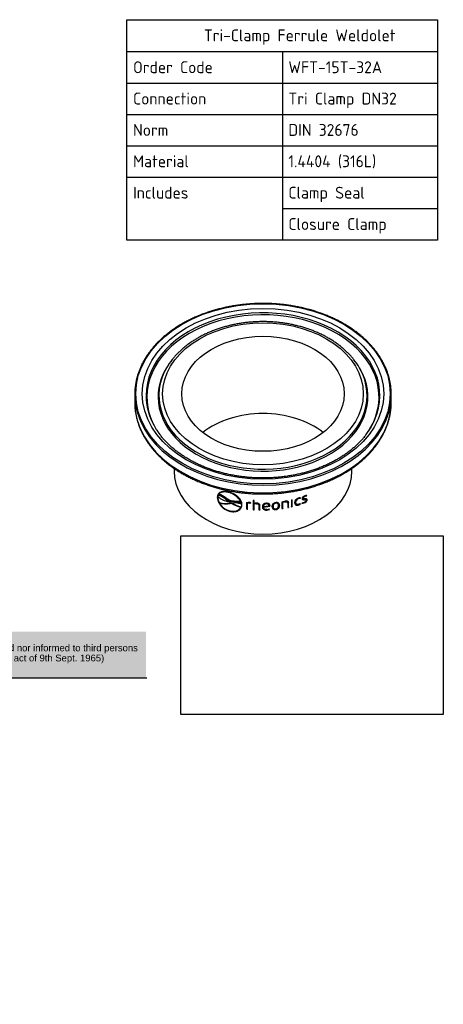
# Paper-space layout 'Invenitec-A4' of a CAD drawing. Header units: millimetres. Extents: x -29 to 266, y -53 to 238.
# Tile 2 of 2: x 141 to 266, y -53 to 238. Entities that reach past the tile are written whole.
import ezdxf
from ezdxf.entities.mleader import LeaderData, LeaderLine
from ezdxf.enums import TextEntityAlignment as Align
from ezdxf.math import Vec2, Vec3

# ---------------------------------------------------------------- set-up
doc = ezdxf.new("R2010")
doc.units = ezdxf.units.MM
doc.layers.add('Default', color=7, linetype='Continuous')
doc.layers.add('WFT-15T-32A-LASE', color=7, linetype='Continuous')
doc.styles.add('SEACAD_Solid_Edge_ISO', font='seiso.ttf')
picture_1 = doc.add_image_def('image1.jpg', size_in_pixel=(1363, 928))

# ---------------------------------------------------------------- blocks, each defined once
blk = doc.blocks.new('SE1')
at = {"layer": 'WFT-15T-32A-LASE', "color": 7, "linetype": 'Continuous'}
for p, q in [((214.63, 104.96), (214.41, 104.63)), ((270.49, 104.63), (270.27, 104.96)), ((204.58, 96.05), (204.58, 93.83)), ((280.33, 93.83), (280.33, 96.05)), ((216.2, 74.26), (216.2, 73.45)), ((268.7, 73.45), (268.7, 74.25)), ((232.55, 67.19), (232.49, 67.09)), ((229.04, 65.77), (228.96, 65.68)), ((229.27, 66.38), (229.13, 65.94)), ((229.34, 66.5), (229.27, 66.38)), ((229.5, 66.71), (229.42, 66.62)), ((229.64, 64.16), (229.56, 64.07)), ((231.97, 64.9), (231.89, 64.78)), ((232.3, 64.47), (231.89, 64.78)), ((231.97, 64.9), (232.37, 64.59)), ((232.37, 64.59), (232.3, 64.47)), ((232.33, 64.44), (233.05, 63.97)), ((232.46, 64.56), (232.39, 64.44)), ((233.14, 64.42), (232.39, 64.44)), ((232.46, 64.56), (233.22, 64.54)), ((232.78, 64), (232.72, 63.9)), ((232.95, 64.03), (232.78, 64)), ((233.08, 63.95), (233.03, 63.96)), ((233.22, 64.54), (233.14, 64.42)), ((235.83, 64.76), (235.79, 64.66)), ((236.1, 64.1), (236.03, 63.98)), ((236.06, 63.67), (236.03, 63.98)), ((236.1, 64.1), (236.14, 63.8)), ((237.61, 64.14), (237.61, 62.28)), ((237.63, 64.15), (237.63, 62.38)), ((237.93, 64.09), (237.91, 63.98)), ((237.91, 62.24), (237.91, 63.98)), ((238.54, 64.09), (238.52, 63.99)), ((238.52, 63.99), (238.72, 63.95)), ((238.54, 64.09), (238.74, 64.06)), ((238.72, 63.95), (238.78, 64.13)), ((238.74, 64.06), (238.72, 63.95)), ((238.74, 64.06), (238.77, 64.14)), ((239.53, 64.77), (239.53, 62.08)), ((239.55, 64.77), (239.55, 62.18)), ((239.83, 63.92), (239.83, 64.75)), ((240.5, 63.93), (240.49, 63.83)), ((246.22, 64.08), (246.24, 63.97)), ((248.06, 64.25), (248.06, 62.39)), ((248.32, 62.54), (248.32, 64.28)), ((248.32, 64.28), (248.35, 64.18)), ((248.35, 62.44), (248.35, 64.18)), ((248.97, 64.47), (249.01, 64.37)), ((249.7, 64.19), (249.66, 64.3)), ((249.74, 64.03), (249.74, 62.69)), ((249.98, 62.85), (249.98, 64.2)), ((249.98, 64.2), (250.03, 64.1)), ((250.03, 62.75), (250.03, 64.1)), ((250.83, 64.89), (250.83, 62.93)), ((251.06, 63.1), (251.06, 64.95)), ((251.11, 63), (251.11, 64.96)), ((252.03, 64.34), (252.09, 64.24)), ((252.11, 63.96), (252.17, 63.86)), ((252.84, 65.41), (252.9, 65.31)), ((253.32, 65.45), (253.37, 65.55)), ((253.32, 65.45), (253.39, 65.35)), ((253.39, 65.35), (253.48, 65.54)), ((253.48, 63.78), (253.39, 63.91)), ((254.03, 64.13), (253.92, 63.93)), ((254.2, 65.53), (254.27, 65.44)), ((254.56, 64.14), (254.63, 64.04)), ((254.6, 65.11), (254.67, 65.02)), ((254.72, 66.06), (254.79, 65.96)), ((255.19, 64.95), (255.11, 65.04)), ((255.24, 66.14), (255.29, 66.24)), ((255.24, 66.14), (255.31, 66.04)), ((255.31, 66.04), (255.41, 66.25)), ((255.42, 65.01), (255.5, 64.92)), ((232.53, 61.74), (232.47, 61.64)), ((235.95, 62.94), (235.91, 62.84)), ((236.14, 63.8), (236.06, 63.67)), ((237.63, 62.38), (237.61, 62.28)), ((239.55, 62.18), (239.53, 62.08)), ((239.85, 63.84), (239.83, 63.74)), ((239.83, 62.05), (239.83, 63.74)), ((241.27, 63.43), (241.26, 63.32)), ((241.26, 63.32), (241.26, 61.98)), ((241.27, 62.09), (241.26, 61.98)), ((241.27, 63.43), (241.27, 62.09)), ((241.56, 61.97), (241.56, 63.32)), ((242.27, 63.05), (242.27, 62.94)), ((242.55, 62.99), (244.22, 63.2)), ((242.55, 63.1), (242.55, 62.99)), ((242.56, 62.93), (244.49, 63.19)), ((242.56, 62.83), (244.51, 63.09)), ((242.56, 62.93), (242.56, 62.83)), ((243.44, 63.91), (243.44, 63.8)), ((243.55, 62.05), (243.56, 61.94)), ((244.21, 63.27), (244.2, 63.38)), ((244.42, 62.11), (244.32, 62.27)), ((244.49, 63.19), (244.5, 63.31)), ((244.49, 63.19), (244.51, 63.09)), ((244.5, 63.31), (244.51, 63.2)), ((244.51, 63.09), (244.51, 63.2)), ((245.39, 63.17), (245.41, 63.06)), ((245.4, 62.99), (245.42, 62.88)), ((246.22, 62.22), (246.24, 62.12)), ((247.04, 63.49), (247.01, 63.6)), ((247.34, 63.38), (247.37, 63.27)), ((248.32, 62.54), (248.35, 62.44)), ((249.98, 62.85), (250.03, 62.75)), ((251.06, 63.1), (251.11, 63)), ((252.82, 63.55), (252.88, 63.45))]:
    blk.add_line(p, q, dxfattribs=at)
for centre, radius, start, end in [((231.13, 61.79), 5.47, 31.5624, 75.5815), ((231.19, 61.93), 5.43, 73.4949, 75.5446), ((233.73, 66.27), 4.8, 187.1109, 254.8791), ((233.79, 66.35), 4.78, 186.971, 208.7097), ((233.2, 70.46), 6.08, 228.0481, 261.81), ((226.37, 58.65), 8.26, 48, 69.4353), ((226.43, 58.75), 8.27, 48.0271, 69.4243), ((226.49, 58.44), 8.69, 54.906, 70.283), ((233.96, 66.62), 5.08, 210.0764, 252.9961), ((231.47, 70.15), 6.38, 252.5982, 281.3099), ((231.52, 70.18), 6.31, 252.6257, 281.4847), ((234.67, 70.06), 5.52, 234.7629, 281.7576), ((234.55, 55.45), 8.65, 100.1253, 102.2495), ((234.09, 58.98), 5.09, 67.1998, 101.7323), ((238.09, 72.53), 9.93, 239.7394, 257.3272), ((233.66, 58.14), 6.3, 67.9846, 94.7459), ((233.74, 58.25), 6.32, 68.0614, 94.7848), ((238.11, 72.54), 9.84, 240.393, 257.3111), ((231.19, 61.93), 5.43, 31.3858, 56.2145), ((238.16, 60.78), 3.4, 83.3592, 99.2986), ((238.23, 61.64), 2.36, 83.14, 97.9577), ((238.26, 61.77), 2.34, 83.1383, 98.0421), ((238.24, 60.98), 3.2, 80.2616, 84.4882), ((240.44, 61.86), 2.14, 87.483, 106.3522), ((240.4, 62.2), 1.73, 86.6215, 108.5625), ((246.25, 63.22), 0.862, 92.1727, 183.454), ((249.68, 60.68), 3.92, 99.9267, 114.5136), ((249.5, 61.48), 3.04, 100.0525, 112.8673), ((249.54, 61.34), 3.08, 100.0515, 112.7944), ((253.13, 64.35), 1.1, 105.2365, 180.6123), ((253.19, 64.25), 1.1, 105.1139, 180.4888), ((253.16, 64.43), 1.03, 81.0092, 108.2551), ((253.3, 64.23), 1.32, 82.1206, 108.4818), ((253.23, 64.33), 1.04, 81.1626, 108.2541), ((252.47, 65), 1.42, 287.5284, 309.9533), ((253.99, 65.7), 1.78, 267.8295, 291.0823), ((253.93, 65.78), 1.76, 271.4071, 291.0885), ((254.1, 65.66), 1.53, 267.2575, 289.9885), ((255.16, 64.95), 1.19, 86.1096, 111.4044), ((255.35, 64.73), 1.52, 87.7329, 112.4879), ((255.23, 64.84), 1.21, 86.265, 111.398), ((240.39, 62.08), 1.75, 86.6185, 108.4399), ((243.52, 64.47), 2.42, 270.813, 290.516), ((243.52, 64.39), 2.45, 270.816, 291.5355), ((243.52, 64.27), 2.15, 271.3168, 291.8671), ((246.19, 63.18), 0.878, 273.1616, 3.6015), ((252.31, 65.2), 1.73, 287.1256, 309.7955), ((252.37, 65.12), 1.75, 287.118, 309.689)]:
    blk.add_arc(centre, radius, start, end, dxfattribs=at)
for major_axis in [(37.58, 0), (35.63, 0), (29.62, 0), (24, 0)]:
    blk.add_ellipse((242.45, 96.26), major_axis=major_axis, ratio=0.707107, dxfattribs=at)
for centre, major_axis, start_param, end_param in [((242.45, 95.74), (-34.52, 0), 2.765562, 6.283185), ((242.45, 95.34), (-34.28, 0), 2.740474, 6.283185), ((242.45, 95.34), (-30.97, 0), -0.438382, -0.392541), ((242.45, 95.74), (30.73, 0), -3.6529, -3.52804), ((242.45, 95.74), (30.73, 0), 0.388465, 0.507696), ((242.45, 95.34), (-30.97, 0), 3.538193, 3.579974), ((242.45, 95.74), (30.73, 0), 2.755146, 6.283185), ((242.45, 95.34), (-30.97, 0), 0, 3.538193), ((242.45, 95.34), (-30.97, 0), 5.890644, 6.283185), ((242.45, 95.74), (30.73, 0), 0, 0.388465), ((242.45, 96.05), (37.88, 0), 2.933717, 3.345416), ((242.45, 96.05), (37.88, 0), 3.345416, 6.283185), ((242.45, 93.83), (37.88, 0), 3.141593, 6.235178), ((242.45, 95.74), (-34.52, 0), 0, 0.370464), ((242.45, 95.34), (-34.28, 0), 0, 0.406278), ((242.45, 93.83), (37.88, 0), 6.235178, 6.283185), ((242.45, 73.45), (24, 0), 0.736737, 2.404855), ((242.45, 95.74), (-34.52, 0), 0.370464, 0.505473), ((242.45, 95.34), (-34.28, 0), 0.406278, 0.430839), ((242.45, 95.74), (-34.52, 0), -3.633095, -3.517623), ((242.45, 95.34), (-34.28, 0), -3.572431, -3.542711), ((242.45, 73.45), (26.25, 0), 3.141593, 6.283185)]:
    blk.add_ellipse(centre, major_axis=major_axis, ratio=0.707107, start_param=start_param, end_param=end_param, dxfattribs=at)
for points, knots in [([(280.33, 96.05), (280.33, 96.24), (280.32, 96.73), (280.27, 97.61), (280.16, 98.63), (280, 99.64), (279.78, 100.65), (279.5, 101.66), (279.18, 102.65), (278.8, 103.64), (278.36, 104.61), (277.88, 105.57), (277.34, 106.52), (276.76, 107.46), (276.12, 108.37), (275.43, 109.27), (274.7, 110.15), (273.92, 111.01), (273.1, 111.85), (272.23, 112.67), (271.32, 113.46), (270.36, 114.22), (269.37, 114.96), (268.34, 115.68), (267.27, 116.36), (266.16, 117.01), (265.02, 117.64), (263.85, 118.23), (262.64, 118.79), (261.41, 119.32), (260.15, 119.81), (258.86, 120.27), (257.55, 120.7), (256.22, 121.09), (254.87, 121.44), (253.5, 121.76), (252.11, 122.03), (250.71, 122.28), (249.3, 122.48), (247.88, 122.64), (246.45, 122.77), (245.02, 122.86), (243.58, 122.91), (242.14, 122.92), (240.7, 122.89), (239.26, 122.83), (237.83, 122.72), (236.41, 122.58), (234.99, 122.4), (233.58, 122.18), (232.19, 121.92), (230.81, 121.62), (229.45, 121.29), (228.11, 120.92), (226.78, 120.52), (225.48, 120.08), (224.21, 119.6), (222.96, 119.09), (221.74, 118.55), (220.55, 117.98), (219.39, 117.37), (218.26, 116.73), (217.17, 116.07), (216.12, 115.37), (215.1, 114.65), (214.12, 113.89), (213.19, 113.12), (212.29, 112.32), (211.44, 111.49), (210.64, 110.64), (209.88, 109.77), (209.16, 108.88), (208.5, 107.98), (207.88, 107.05), (207.32, 106.11), (206.81, 105.15), (206.34, 104.18), (205.94, 103.21), (205.62, 102.33), (205.47, 101.83), (205.4, 101.61)], [0, 0, 0, 0, 0.006853, 0.019774, 0.032695, 0.045617, 0.058541, 0.071467, 0.084397, 0.09733, 0.110267, 0.123208, 0.136153, 0.149102, 0.162055, 0.175012, 0.187972, 0.200936, 0.213902, 0.22687, 0.23984, 0.252812, 0.265785, 0.27876, 0.291735, 0.304711, 0.317687, 0.330664, 0.343641, 0.356617, 0.369594, 0.382571, 0.395547, 0.408523, 0.421499, 0.434475, 0.447451, 0.460426, 0.473401, 0.486376, 0.499351, 0.512326, 0.525301, 0.538276, 0.551251, 0.564225, 0.5772, 0.590176, 0.603151, 0.616126, 0.629102, 0.642078, 0.655054, 0.668031, 0.681008, 0.693985, 0.706963, 0.71994, 0.732919, 0.745897, 0.758875, 0.771854, 0.784832, 0.79781, 0.810788, 0.823765, 0.836741, 0.849716, 0.86269, 0.875662, 0.888632, 0.901599, 0.914563, 0.927525, 0.940482, 0.953436, 0.966386, 0.979331, 0.992272, 1, 1, 1, 1]), ([(269.28, 106.33), (269.04, 106.63), (268.64, 107.12), (267.92, 107.92), (267.16, 108.68), (266.36, 109.42), (265.52, 110.13), (264.63, 110.82), (263.7, 111.48), (262.74, 112.11), (261.74, 112.71), (260.71, 113.28), (259.64, 113.81), (258.54, 114.32), (257.42, 114.79), (256.27, 115.22), (255.09, 115.62), (253.89, 115.99), (252.68, 116.31), (251.44, 116.6), (250.19, 116.86), (248.92, 117.07), (247.64, 117.25), (246.36, 117.38), (245.07, 117.48), (243.77, 117.54), (242.47, 117.56), (241.17, 117.54), (239.87, 117.48), (238.58, 117.39), (237.29, 117.25), (236.01, 117.07), (234.75, 116.86), (233.49, 116.61), (232.26, 116.32), (231.04, 115.99), (229.84, 115.63), (228.66, 115.23), (227.51, 114.8), (226.38, 114.33), (225.28, 113.82), (224.22, 113.29), (223.18, 112.72), (222.18, 112.12), (221.22, 111.49), (220.29, 110.83), (219.4, 110.14), (218.55, 109.43), (217.75, 108.69), (216.99, 107.93), (216.29, 107.15), (215.9, 106.67), (215.68, 106.4)], [0, 0, 0, 0, 0.019651, 0.039604, 0.059579, 0.079573, 0.099584, 0.119609, 0.139644, 0.159689, 0.179739, 0.199794, 0.219851, 0.239911, 0.259971, 0.28003, 0.300088, 0.320145, 0.340201, 0.360254, 0.380307, 0.400357, 0.420407, 0.440455, 0.460502, 0.480549, 0.500596, 0.520643, 0.54069, 0.560739, 0.580788, 0.600839, 0.620892, 0.640947, 0.661005, 0.681065, 0.701127, 0.721193, 0.741261, 0.761331, 0.781404, 0.801478, 0.821553, 0.841627, 0.861699, 0.881768, 0.901831, 0.921887, 0.941933, 0.961965, 0.981981, 1, 1, 1, 1]), ([(204.58, 93.83), (204.58, 93.62), (204.58, 93.13), (204.63, 92.23), (204.74, 91.21), (204.91, 90.18), (205.13, 89.16), (205.4, 88.14), (205.73, 87.14), (206.11, 86.14), (206.55, 85.15), (207.03, 84.18), (207.57, 83.22), (208.16, 82.27), (208.8, 81.35), (209.48, 80.44), (210.22, 79.55), (211, 78.68), (211.83, 77.83), (212.7, 77), (213.62, 76.2), (214.57, 75.43), (215.57, 74.68), (216.61, 73.96), (217.68, 73.27), (218.79, 72.61), (219.94, 71.99), (221.12, 71.39), (222.32, 70.82), (223.56, 70.29), (224.83, 69.8), (226.12, 69.33), (227.43, 68.91), (228.76, 68.52), (230.12, 68.16), (231.49, 67.85), (232.88, 67.57), (234.28, 67.33), (235.69, 67.12), (237.11, 66.96), (238.54, 66.83), (239.98, 66.75), (241.42, 66.7), (242.86, 66.69), (244.3, 66.72), (245.74, 66.79), (247.17, 66.9), (248.6, 67.05), (250.02, 67.23), (251.42, 67.46), (252.82, 67.72), (254.2, 68.02), (255.56, 68.36), (256.9, 68.73), (258.22, 69.15), (259.52, 69.59), (260.8, 70.07), (262.05, 70.59), (263.27, 71.14), (264.46, 71.73), (265.62, 72.34), (266.75, 72.99), (267.84, 73.67), (268.89, 74.37), (269.91, 75.11), (270.89, 75.87), (271.82, 76.66), (272.71, 77.48), (273.56, 78.32), (274.37, 79.18), (275.12, 80.07), (275.83, 80.97), (276.49, 81.89), (277.1, 82.83), (277.66, 83.79), (278.17, 84.76), (278.62, 85.75), (279.03, 86.74), (279.38, 87.75), (279.67, 88.76), (279.92, 89.79), (280.1, 90.81), (280.22, 91.73), (280.26, 92.26), (280.28, 92.5)], [0, 0, 0, 0, 0.006606, 0.018768, 0.030931, 0.043098, 0.05527, 0.067452, 0.079643, 0.091848, 0.104065, 0.116298, 0.128545, 0.140807, 0.153083, 0.165372, 0.177675, 0.189988, 0.202312, 0.214646, 0.226986, 0.239334, 0.251686, 0.264044, 0.276404, 0.288767, 0.301132, 0.313498, 0.325865, 0.338232, 0.350599, 0.362965, 0.375331, 0.387696, 0.40006, 0.412424, 0.424786, 0.437149, 0.44951, 0.461871, 0.474231, 0.486591, 0.498951, 0.511311, 0.523672, 0.536032, 0.548393, 0.560754, 0.573116, 0.585479, 0.597842, 0.610207, 0.622573, 0.63494, 0.647308, 0.659677, 0.672048, 0.684419, 0.696792, 0.709165, 0.721539, 0.733912, 0.746285, 0.758657, 0.771027, 0.783395, 0.795758, 0.808117, 0.82047, 0.832816, 0.845154, 0.857482, 0.869799, 0.882104, 0.894395, 0.906671, 0.918933, 0.931179, 0.94341, 0.955626, 0.967829, 0.980019, 0.992198, 1, 1, 1, 1]), ([(272.9, 84.25), (272.84, 84.17), (272.6, 83.83), (272.07, 83.19), (271.36, 82.39), (270.59, 81.6), (269.78, 80.83), (268.93, 80.09), (268.04, 79.37), (267.1, 78.67), (266.13, 78), (265.12, 77.36), (264.07, 76.74), (262.99, 76.16), (261.87, 75.6), (260.73, 75.08), (259.55, 74.59), (258.35, 74.13), (257.12, 73.71), (255.87, 73.31), (254.6, 72.96), (253.31, 72.64), (252, 72.35), (250.68, 72.11), (249.34, 71.9), (247.99, 71.72), (246.63, 71.59), (245.27, 71.49), (243.9, 71.43), (242.53, 71.41), (241.16, 71.43), (239.79, 71.48), (238.43, 71.57), (237.07, 71.71), (235.72, 71.87), (234.38, 72.08), (233.05, 72.32), (231.74, 72.6), (230.45, 72.92), (229.18, 73.27), (227.92, 73.66), (226.69, 74.08), (225.49, 74.53), (224.31, 75.02), (223.16, 75.54), (222.05, 76.09), (220.96, 76.67), (219.91, 77.28), (218.9, 77.92), (217.92, 78.59), (216.98, 79.28), (216.08, 80), (215.22, 80.74), (214.41, 81.5), (213.64, 82.29), (212.93, 83.09), (212.44, 83.66), (212.23, 83.94), (212.22, 83.95)], [0, 0, 0, 0, 0.004708, 0.023216, 0.041704, 0.060175, 0.07863, 0.097073, 0.115505, 0.13393, 0.152348, 0.170762, 0.189173, 0.207581, 0.225989, 0.244396, 0.262803, 0.28121, 0.299619, 0.318029, 0.33644, 0.354853, 0.373267, 0.391682, 0.410099, 0.428517, 0.446936, 0.465356, 0.483776, 0.502196, 0.520616, 0.539037, 0.557456, 0.575874, 0.594292, 0.612708, 0.631122, 0.649535, 0.667945, 0.686354, 0.70476, 0.723164, 0.741566, 0.759967, 0.778365, 0.796763, 0.815159, 0.833555, 0.851952, 0.87035, 0.888751, 0.907155, 0.925565, 0.943982, 0.962409, 0.980848, 0.999302, 1, 1, 1, 1]), ([(232.49, 67.21), (232.01, 67.34), (231.54, 67.43), (230.68, 67.44), (230.29, 67.37), (229.65, 67.11), (229.4, 66.9), (229.05, 66.37), (228.98, 66.04), (228.96, 65.68)], [0, 0, 0, 0, 0.25, 0.25, 0.5, 0.5, 0.75, 0.75, 1, 1, 1, 1]), ([(229.4, 66.86), (229.36, 66.82), (229.33, 66.77), (229.13, 66.46), (229.05, 66.13), (229.04, 65.77)], [0.7051872, 0.7051872, 0.7051872, 0.7051872, 0.75, 0.75, 1, 1, 1, 1]), ([(232.49, 67.09), (232.16, 67.18), (231.84, 67.25), (231.22, 67.31), (230.92, 67.31), (230.38, 67.23), (230.14, 67.16), (229.73, 66.94), (229.56, 66.79), (229.42, 66.62)], [0, 0, 0, 0, 0.25, 0.25, 0.5, 0.5, 0.75, 0.75, 1, 1, 1, 1]), ([(232.55, 67.19), (232.22, 67.28), (231.9, 67.35), (231.28, 67.41), (230.98, 67.41), (230.45, 67.33), (230.21, 67.25), (229.8, 67.03), (229.63, 66.88), (229.5, 66.71)], [0, 0, 0, 0, 0.25, 0.25, 0.5, 0.5, 0.75, 0.75, 1, 1, 1, 1]), ([(236.23, 63.55), (236.22, 63.92), (236.14, 64.3), (235.75, 65.05), (235.47, 65.41), (234.77, 66.07), (234.36, 66.37), (233.45, 66.87), (232.97, 67.06), (232.49, 67.21)], [0, 0, 0, 0, 0.25, 0.25, 0.5, 0.5, 0.75, 0.75, 1, 1, 1, 1]), ([(240.5, 63.93), (240.6, 63.92), (240.69, 63.91), (240.88, 63.87), (240.97, 63.84), (241.12, 63.75), (241.18, 63.69), (241.25, 63.56), (241.26, 63.49), (241.27, 63.43)], [0, 0, 0, 0, 0.25, 0.25, 0.5, 0.5, 0.75, 0.75, 1, 1, 1, 1]), ([(241.56, 63.32), (241.56, 63.41), (241.54, 63.51), (241.44, 63.68), (241.36, 63.76), (241.16, 63.88), (241.04, 63.92), (240.85, 63.97), (240.79, 63.98), (240.66, 64), (240.6, 64), (240.53, 64.01)], [0, 0, 0, 0, 0.25, 0.25, 0.5, 0.5, 0.75, 0.75, 0.875, 0.875, 1, 1, 1, 1]), ([(243.44, 63.97), (243.27, 63.96), (243.09, 63.93), (242.78, 63.82), (242.65, 63.74), (242.44, 63.54), (242.37, 63.43), (242.29, 63.19), (242.27, 63.07), (242.27, 62.94)], [0, 0, 0, 0, 0.25, 0.25, 0.5, 0.5, 0.75, 0.75, 1, 1, 1, 1]), ([(244.51, 63.2), (244.51, 63.31), (244.49, 63.41), (244.41, 63.61), (244.34, 63.7), (244.14, 63.85), (244.02, 63.9), (243.74, 63.97), (243.59, 63.97), (243.44, 63.97)], [0, 0, 0, 0, 0.25, 0.25, 0.5, 0.5, 0.75, 0.75, 1, 1, 1, 1]), ([(246.24, 64.15), (246.07, 64.13), (245.9, 64.09), (245.59, 63.95), (245.46, 63.86), (245.26, 63.64), (245.2, 63.52), (245.14, 63.34), (245.13, 63.28), (245.11, 63.16), (245.11, 63.1), (245.1, 63.04)], [0, 0, 0, 0, 0.25, 0.25, 0.5, 0.5, 0.75, 0.75, 0.875, 0.875, 1, 1, 1, 1]), ([(246.24, 63.97), (246.1, 63.96), (245.97, 63.92), (245.74, 63.8), (245.64, 63.72), (245.51, 63.54), (245.47, 63.45), (245.42, 63.25), (245.41, 63.16), (245.41, 63.06)], [0, 0, 0, 0, 0.25, 0.25, 0.5, 0.5, 0.75, 0.75, 1, 1, 1, 1]), ([(247.01, 63.6), (247.01, 63.6), (247.01, 63.61), (246.98, 63.71), (246.94, 63.8), (246.81, 63.95), (246.72, 64.01), (246.54, 64.07), (246.48, 64.08), (246.35, 64.09), (246.28, 64.09), (246.22, 64.08)], [0.2297975, 0.2297975, 0.2297975, 0.2297975, 0.25, 0.25, 0.5, 0.5, 0.75, 0.75, 0.875, 0.875, 1, 1, 1, 1]), ([(247.37, 63.27), (247.36, 63.39), (247.35, 63.51), (247.27, 63.74), (247.21, 63.84), (247.01, 64.02), (246.89, 64.09), (246.66, 64.15), (246.58, 64.16), (246.41, 64.17), (246.32, 64.16), (246.24, 64.15)], [0, 0, 0, 0, 0.25, 0.25, 0.5, 0.5, 0.75, 0.75, 0.875, 0.875, 1, 1, 1, 1]), ([(247.07, 63.23), (247.06, 63.33), (247.06, 63.42), (247, 63.61), (246.96, 63.69), (246.83, 63.85), (246.74, 63.91), (246.57, 63.96), (246.5, 63.97), (246.37, 63.98), (246.31, 63.98), (246.24, 63.97)], [0, 0, 0, 0, 0.25, 0.25, 0.5, 0.5, 0.75, 0.75, 0.875, 0.875, 1, 1, 1, 1]), ([(248.97, 64.47), (249.06, 64.49), (249.15, 64.5), (249.33, 64.5), (249.42, 64.48), (249.56, 64.42), (249.62, 64.38), (249.65, 64.31), (249.66, 64.3), (249.66, 64.29)], [0, 0, 0, 0, 0.25, 0.25, 0.5, 0.5, 0.75, 0.75, 0.7878721, 0.7878721, 0.7878721, 0.7878721]), ([(250.03, 64.1), (250.02, 64.19), (250, 64.28), (249.91, 64.44), (249.83, 64.5), (249.63, 64.57), (249.51, 64.59), (249.32, 64.59), (249.26, 64.58), (249.13, 64.57), (249.07, 64.56), (249.01, 64.55)], [0, 0, 0, 0, 0.25, 0.25, 0.5, 0.5, 0.75, 0.75, 0.875, 0.875, 1, 1, 1, 1]), ([(249.01, 64.37), (249.1, 64.38), (249.19, 64.4), (249.37, 64.39), (249.46, 64.38), (249.6, 64.32), (249.66, 64.28), (249.72, 64.16), (249.73, 64.1), (249.74, 64.03)], [0, 0, 0, 0, 0.25, 0.25, 0.5, 0.5, 0.75, 0.75, 1, 1, 1, 1]), ([(252.88, 65.49), (252.72, 65.43), (252.56, 65.36), (252.28, 65.17), (252.15, 65.05), (251.96, 64.8), (251.89, 64.67), (251.82, 64.41), (251.8, 64.28), (251.8, 64.16)], [0, 0, 0, 0, 0.25, 0.25, 0.5, 0.5, 0.75, 0.75, 1, 1, 1, 1]), ([(251.8, 64.16), (251.8, 64.1), (251.8, 64.04), (251.82, 63.92), (251.84, 63.86), (251.89, 63.7), (251.96, 63.61), (252.15, 63.46), (252.27, 63.41), (252.49, 63.39), (252.57, 63.39), (252.72, 63.41), (252.8, 63.43), (252.88, 63.45)], [0, 0, 0, 0, 0.125, 0.125, 0.25, 0.25, 0.5, 0.5, 0.75, 0.75, 0.875, 0.875, 1, 1, 1, 1]), ([(252.11, 63.96), (252.1, 63.99), (252.08, 64.02), (252.04, 64.15), (252.04, 64.24), (252.03, 64.34)], [0.6470618, 0.6470618, 0.6470618, 0.6470618, 0.75, 0.75, 1, 1, 1, 1]), ([(252.9, 63.64), (252.77, 63.61), (252.65, 63.59), (252.43, 63.62), (252.33, 63.67), (252.2, 63.79), (252.15, 63.87), (252.1, 64.05), (252.09, 64.14), (252.09, 64.24)], [0, 0, 0, 0, 0.25, 0.25, 0.5, 0.5, 0.75, 0.75, 1, 1, 1, 1]), ([(254.77, 66.13), (254.68, 66.09), (254.59, 66.05), (254.4, 65.95), (254.32, 65.89), (254.16, 65.74), (254.1, 65.66), (254.01, 65.5), (253.99, 65.42), (253.99, 65.34)], [0, 0, 0, 0, 0.25, 0.25, 0.5, 0.5, 0.75, 0.75, 1, 1, 1, 1]), ([(253.99, 65.34), (253.99, 65.27), (254, 65.21), (254.08, 65.1), (254.13, 65.06), (254.34, 65), (254.51, 65.01), (254.67, 65.02)], [0, 0, 0, 0, 0.25, 0.25, 0.5, 0.5, 1, 1, 1, 1]), ([(254.02, 65.2), (254.05, 65.17), (254.09, 65.15), (254.27, 65.09), (254.44, 65.1), (254.6, 65.11)], [0.3417575, 0.3417575, 0.3417575, 0.3417575, 0.5, 0.5, 1, 1, 1, 1]), ([(254.2, 65.53), (254.2, 65.58), (254.22, 65.64), (254.27, 65.75), (254.32, 65.8), (254.42, 65.89), (254.48, 65.94), (254.6, 66.01), (254.66, 66.03), (254.72, 66.06)], [0, 0, 0, 0, 0.25, 0.25, 0.5, 0.5, 0.75, 0.75, 1, 1, 1, 1]), ([(254.27, 65.44), (254.27, 65.49), (254.28, 65.55), (254.34, 65.65), (254.39, 65.71), (254.49, 65.8), (254.55, 65.84), (254.67, 65.91), (254.73, 65.94), (254.79, 65.96)], [0, 0, 0, 0, 0.25, 0.25, 0.5, 0.5, 0.75, 0.75, 1, 1, 1, 1]), ([(254.79, 65.23), (254.67, 65.22), (254.54, 65.21), (254.38, 65.24), (254.34, 65.27), (254.28, 65.34), (254.27, 65.39), (254.27, 65.44)], [0, 0, 0, 0, 0.5, 0.5, 0.75, 0.75, 1, 1, 1, 1]), ([(254.56, 64.14), (254.67, 64.18), (254.77, 64.22), (254.97, 64.34), (255.07, 64.4), (255.23, 64.56), (255.31, 64.65), (255.4, 64.83), (255.42, 64.93), (255.42, 65.01)], [0, 0, 0, 0, 0.25, 0.25, 0.5, 0.5, 0.75, 0.75, 1, 1, 1, 1]), ([(254.6, 65.11), (254.73, 65.12), (254.86, 65.13), (255.03, 65.1), (255.08, 65.08), (255.11, 65.04), (255.11, 65.04), (255.11, 65.04)], [0, 0, 0, 0, 0.5, 0.5, 0.75, 0.75, 0.7625488, 0.7625488, 0.7625488, 0.7625488]), ([(254.63, 64.04), (254.84, 64.12), (255.05, 64.23), (255.31, 64.47), (255.38, 64.56), (255.48, 64.74), (255.5, 64.83), (255.5, 64.92)], [0, 0, 0, 0, 0.5, 0.5, 0.75, 0.75, 1, 1, 1, 1]), ([(255.23, 64.81), (255.22, 64.76), (255.21, 64.69), (255.14, 64.57), (255.09, 64.51), (254.97, 64.4), (254.91, 64.35), (254.77, 64.28), (254.7, 64.25), (254.63, 64.22)], [0, 0, 0, 0, 0.25, 0.25, 0.5, 0.5, 0.75, 0.75, 1, 1, 1, 1]), ([(254.67, 65.02), (254.8, 65.03), (254.93, 65.04), (255.1, 65.01), (255.15, 64.99), (255.21, 64.92), (255.22, 64.87), (255.23, 64.81)], [0, 0, 0, 0, 0.5, 0.5, 0.75, 0.75, 1, 1, 1, 1]), ([(255.5, 64.92), (255.5, 64.99), (255.48, 65.06), (255.41, 65.16), (255.35, 65.2), (255.21, 65.24), (255.13, 65.24), (254.96, 65.24), (254.88, 65.23), (254.79, 65.23)], [0, 0, 0, 0, 0.25, 0.25, 0.5, 0.5, 0.75, 0.75, 1, 1, 1, 1]), ([(255.42, 65.01), (255.42, 65.08), (255.41, 65.15), (255.37, 65.21), (255.37, 65.21), (255.36, 65.22)], [0, 0, 0, 0, 0.25, 0.25, 0.2711442, 0.2711442, 0.2711442, 0.2711442]), ([(232.47, 61.64), (232.96, 61.51), (233.44, 61.44), (234.34, 61.5), (234.76, 61.62), (235.46, 61.98), (235.74, 62.24), (236.13, 62.84), (236.21, 63.19), (236.23, 63.55)], [0, 0, 0, 0, 0.25, 0.25, 0.5, 0.5, 0.75, 0.75, 1, 1, 1, 1]), ([(232.47, 61.75), (232.57, 61.73), (232.66, 61.7), (232.85, 61.66), (232.94, 61.64), (233.22, 61.6), (233.4, 61.59), (233.76, 61.58), (233.94, 61.6), (234.28, 61.65), (234.44, 61.69), (234.74, 61.79), (234.89, 61.85), (235.16, 62), (235.28, 62.08), (235.51, 62.27), (235.61, 62.37), (235.74, 62.54), (235.78, 62.59), (235.85, 62.71), (235.88, 62.78), (235.91, 62.84)], [0, 0, 0, 0, 0.0625, 0.0625, 0.125, 0.125, 0.25, 0.25, 0.375, 0.375, 0.5, 0.5, 0.625, 0.625, 0.75, 0.75, 0.875, 0.875, 0.9375, 0.9375, 1, 1, 1, 1]), ([(232.53, 61.74), (233.01, 61.61), (233.49, 61.54), (234.39, 61.6), (234.81, 61.72), (235.5, 62.09), (235.78, 62.35), (236.05, 62.77), (236.12, 62.91), (236.16, 63.05)], [0, 0, 0, 0, 0.25, 0.25, 0.5, 0.5, 0.75, 0.75, 0.8563726, 0.8563726, 0.8563726, 0.8563726]), ([(240.49, 63.83), (240.59, 63.82), (240.68, 63.81), (240.87, 63.77), (240.96, 63.74), (241.11, 63.65), (241.17, 63.59), (241.24, 63.46), (241.26, 63.39), (241.26, 63.32)], [0, 0, 0, 0, 0.25, 0.25, 0.5, 0.5, 0.75, 0.75, 1, 1, 1, 1]), ([(242.27, 62.98), (242.27, 62.94), (242.28, 62.9), (242.29, 62.79), (242.31, 62.73), (242.38, 62.54), (242.46, 62.42), (242.69, 62.22), (242.84, 62.15), (243.1, 62.08), (243.19, 62.06), (243.37, 62.05), (243.46, 62.05), (243.55, 62.05)], [0.0450123, 0.0450123, 0.0450123, 0.0450123, 0.125, 0.125, 0.25, 0.25, 0.5, 0.5, 0.75, 0.75, 0.875, 0.875, 1, 1, 1, 1]), ([(242.27, 62.94), (242.27, 62.88), (242.27, 62.81), (242.29, 62.69), (242.31, 62.62), (242.38, 62.44), (242.46, 62.32), (242.69, 62.12), (242.85, 62.04), (243.11, 61.97), (243.19, 61.96), (243.37, 61.94), (243.47, 61.94), (243.56, 61.94)], [0, 0, 0, 0, 0.125, 0.125, 0.25, 0.25, 0.5, 0.5, 0.75, 0.75, 0.875, 0.875, 1, 1, 1, 1]), ([(243.44, 63.91), (243.3, 63.9), (243.17, 63.88), (242.93, 63.79), (242.83, 63.72), (242.68, 63.56), (242.63, 63.47), (242.56, 63.29), (242.55, 63.19), (242.55, 63.1)], [0, 0, 0, 0, 0.25, 0.25, 0.5, 0.5, 0.75, 0.75, 1, 1, 1, 1]), ([(243.44, 63.8), (243.31, 63.79), (243.17, 63.77), (242.93, 63.68), (242.83, 63.61), (242.68, 63.45), (242.63, 63.36), (242.56, 63.18), (242.55, 63.09), (242.55, 62.99)], [0, 0, 0, 0, 0.25, 0.25, 0.5, 0.5, 0.75, 0.75, 1, 1, 1, 1]), ([(243.57, 62.12), (243.43, 62.12), (243.3, 62.13), (243.05, 62.19), (242.93, 62.24), (242.74, 62.37), (242.68, 62.46), (242.59, 62.64), (242.57, 62.73), (242.56, 62.83)], [0, 0, 0, 0, 0.25, 0.25, 0.5, 0.5, 0.75, 0.75, 1, 1, 1, 1]), ([(244.2, 63.38), (244.2, 63.43), (244.19, 63.49), (244.14, 63.62), (244.09, 63.69), (243.96, 63.8), (243.86, 63.85), (243.66, 63.9), (243.55, 63.91), (243.44, 63.91)], [0.0739841, 0.0739841, 0.0739841, 0.0739841, 0.25, 0.25, 0.5, 0.5, 0.75, 0.75, 1, 1, 1, 1]), ([(244.22, 63.2), (244.21, 63.28), (244.21, 63.36), (244.15, 63.51), (244.1, 63.58), (243.97, 63.7), (243.87, 63.74), (243.66, 63.79), (243.55, 63.8), (243.44, 63.8)], [0, 0, 0, 0, 0.25, 0.25, 0.5, 0.5, 0.75, 0.75, 1, 1, 1, 1]), ([(245.1, 63.04), (245.11, 62.92), (245.12, 62.79), (245.2, 62.57), (245.27, 62.45), (245.46, 62.27), (245.59, 62.19), (245.82, 62.13), (245.9, 62.12), (246.07, 62.11), (246.15, 62.11), (246.24, 62.12)], [0, 0, 0, 0, 0.25, 0.25, 0.5, 0.5, 0.75, 0.75, 0.875, 0.875, 1, 1, 1, 1]), ([(245.12, 62.9), (245.12, 62.86), (245.13, 62.82), (245.19, 62.67), (245.25, 62.56), (245.44, 62.37), (245.57, 62.3), (245.8, 62.24), (245.88, 62.22), (246.04, 62.21), (246.13, 62.22), (246.22, 62.22)], [0.1700155, 0.1700155, 0.1700155, 0.1700155, 0.25, 0.25, 0.5, 0.5, 0.75, 0.75, 0.875, 0.875, 1, 1, 1, 1]), ([(245.41, 63.06), (245.41, 62.99), (245.41, 62.92), (245.43, 62.85), (245.44, 62.75), (245.48, 62.65), (245.54, 62.56), (245.58, 62.5), (245.63, 62.45), (245.69, 62.41), (245.74, 62.38), (245.81, 62.35), (245.87, 62.33), (245.94, 62.31), (246.02, 62.3), (246.09, 62.29), (246.1, 62.29), (246.12, 62.29), (246.13, 62.29), (246.13, 62.29), (246.14, 62.29), (246.15, 62.29), (246.15, 62.29), (246.16, 62.3), (246.16, 62.3), (246.18, 62.3), (246.19, 62.3), (246.2, 62.3), (246.21, 62.3), (246.23, 62.3), (246.24, 62.3)], [0, 0, 0, 0, 0.183854, 0.183854, 0.183854, 0.456248, 0.456248, 0.456248, 0.624491, 0.624491, 0.624491, 0.767466, 0.767466, 0.767466, 0.91029, 0.91029, 0.91029, 0.932631, 0.932631, 0.932631, 0.943795, 0.943795, 0.943795, 0.954959, 0.954959, 0.954959, 0.977474, 0.977474, 0.977474, 1, 1, 1, 1]), ([(246.22, 62.22), (246.39, 62.24), (246.56, 62.29), (246.86, 62.44), (246.99, 62.54), (247.18, 62.76), (247.24, 62.89), (247.3, 63.07), (247.32, 63.13), (247.33, 63.25), (247.34, 63.31), (247.34, 63.38)], [0, 0, 0, 0, 0.25, 0.25, 0.5, 0.5, 0.75, 0.75, 0.875, 0.875, 1, 1, 1, 1]), ([(246.24, 62.12), (246.41, 62.14), (246.58, 62.18), (246.89, 62.33), (247.02, 62.43), (247.21, 62.66), (247.27, 62.78), (247.33, 62.97), (247.34, 63.03), (247.36, 63.15), (247.36, 63.21), (247.37, 63.27)], [0, 0, 0, 0, 0.25, 0.25, 0.5, 0.5, 0.75, 0.75, 0.875, 0.875, 1, 1, 1, 1]), ([(251.84, 63.83), (251.88, 63.75), (251.93, 63.69), (252.09, 63.56), (252.22, 63.51), (252.43, 63.49), (252.51, 63.49), (252.66, 63.51), (252.74, 63.53), (252.82, 63.55)], [0.315627, 0.315627, 0.315627, 0.315627, 0.5, 0.5, 0.75, 0.75, 0.875, 0.875, 1, 1, 1, 1])]:
    blk.add_open_spline(points, degree=3, knots=knots, dxfattribs=at)
for points, degree in [([(232.39, 64.44), (232.35, 64.45), (232.3, 64.47)], 2), ([(232.37, 64.59), (232.42, 64.57), (232.46, 64.56)], 2), ([(239.83, 64.75), (239.68, 64.76), (239.53, 64.77)], 2), ([(249.98, 64.2), (249.98, 64.25), (249.98, 64.3), (249.96, 64.34)], 3), ([(251.11, 64.96), (250.97, 64.93), (250.83, 64.89)], 2), ([(254.24, 65.4), (254.21, 65.44), (254.2, 65.48), (254.2, 65.53)], 3), ([(237.61, 62.28), (237.76, 62.26), (237.91, 62.24)], 2), ([(237.63, 62.38), (237.78, 62.36), (237.93, 62.35)], 2), ([(239.53, 62.08), (239.68, 62.06), (239.83, 62.05)], 2), ([(239.55, 62.18), (239.7, 62.17), (239.85, 62.16)], 2), ([(241.26, 61.98), (241.41, 61.98), (241.56, 61.97)], 2), ([(241.27, 62.09), (241.42, 62.08), (241.57, 62.08)], 2), ([(245.39, 63.17), (245.39, 63.11), (245.39, 63.05), (245.4, 62.99)], 3), ([(247.34, 63.38), (247.33, 63.48), (247.32, 63.59), (247.29, 63.69)], 3), ([(248.06, 62.5), (248.19, 62.52), (248.32, 62.54)], 2), ([(248.06, 62.39), (248.2, 62.41), (248.35, 62.44)], 2), ([(249.74, 62.8), (249.86, 62.83), (249.98, 62.85)], 2), ([(249.74, 62.69), (249.88, 62.72), (250.03, 62.75)], 2), ([(250.83, 63.04), (250.95, 63.07), (251.06, 63.1)], 2), ([(250.83, 62.93), (250.97, 62.96), (251.11, 63)], 2)]:
    blk.add_open_spline(points, degree=degree, dxfattribs=at)
blk = doc.blocks.new('SE6')
at = {"layer": 'Default', "color": 7, "linetype": 'Continuous'}
for p, q in [((202.25, 197.22), (293.95, 197.22)), ((248.18, 197.22), (248.18, 187.9)), ((202.25, 187.9), (293.95, 187.9)), ((248.18, 187.9), (248.18, 178.64)), ((202.25, 178.64), (293.95, 178.64)), ((248.18, 178.64), (248.18, 169.39)), ((202.25, 169.39), (293.95, 169.39)), ((248.18, 169.39), (248.18, 160.14)), ((202.25, 160.14), (293.95, 160.14)), ((248.18, 160.14), (248.18, 150.89)), ((248.18, 150.89), (293.95, 150.89)), ((248.18, 150.89), (248.18, 141.56))]:
    blk.add_line(p, q, dxfattribs=at)
blk.add_lwpolyline([(202.25, 141.56), (202.25, 206.63), (293.95, 206.63), (293.95, 141.56), (202.25, 141.56)], dxfattribs=at)
at = {"layer": 'Default', "color": 7, "linetype": 'Continuous', "style": 'SEACAD_Solid_Edge_ISO'}
for s, p in [('Tri-Clamp Ferrule Weldolet', (224.99, 203.76)), ('Order Code', (204.09, 194.35)), ('WFT-15T-32A', (249.95, 194.35)), ('Connection', (204.09, 185.1)), ('Tri Clamp DN32', (249.95, 185.1)), ('Norm', (204.09, 175.85)), ('DIN 32676', (249.95, 175.85)), ('Material', (204.09, 166.6)), ('1.4404 (316L)', (249.95, 166.6)), ('Includes', (204.09, 157.34)), ('Clamp Seal', (249.95, 157.34)), ('Closure Clamp', (249.95, 148.09))]:
    blk.add_text(s, height=3.5, dxfattribs=at).set_placement(p, align=Align.TOP_LEFT)
blk = doc.blocks.new('_Dot')
at = {"color": 0, "linetype": 'ByBlock', "lineweight": -2}
blk.add_line((-0.5, 0), (-1, 0), dxfattribs=at)
at = {"color": 0, "linetype": 'ByBlock', "const_width": 0.5}
blk.add_lwpolyline([(-0.25, 0, 1), (0.25, 0, 1)], format="xyb", close=True, dxfattribs=at)

psp = doc.layouts.new('Invenitec-A4')

# ---------------------------------------------------------------- hatches: boundary and pattern name
at = {"layer": 'Default', "linetype": 'Continuous'}
psp.add_hatch(color=7, dxfattribs=at).paths.add_polyline_path([(178.5, 56.95), (-29.38, 56.95), (-29.38, 43.49), (178.5, 43.49)])

# ---------------------------------------------------------------- linework, layer by layer
at = {"layer": 'Default', "color": 7, "linetype": 'Continuous'}
psp.add_line((178.66, 43.26), (-29.22, 43.26), dxfattribs=at)

# ---------------------------------------------------------------- block references
at = {"layer": 'Default'}
for name in ['SE6', 'SE1']:
    psp.add_blockref(name, (-29.45, 30.89), dxfattribs=at)

# ---------------------------------------------------------------- pictures from other files: only their frames are drawn
image = psp.add_image(picture_1, insert=(188.72, 32.51), size_in_units=(77.52, 52.78))
image.dxf.flags = 7

# ---------------------------------------------------------------- leaders
at = {"layer": 'Default', "color": 7, "linetype": 'Continuous'}
ml = psp.add_multileader_mtext('Standard', dxfattribs=at)
ml.set_content('{\\pxsm0.9;\\fArial|b0||i0||c0|p34;\\W1.;This drawing remains property of rheonics. It may be neither copied nor informed to third persons \\Por competitors without our approval. ( 2 paragraph 1 fig.7 copyright act of 9th Sept. 1965)\\P}', color=7)
ml.set_leader_properties()
ml.set_arrow_properties(name='DOT')
ml.build(insert=Vec2(0, 0))
ml.multileader.update_dxf_attribs({"leader_type": 0, "dogleg_length": 0, "arrow_head_size": 2})
ctx = ml.context
ctx.base_point, ctx.char_height, ctx.arrow_head_size, ctx.landing_gap_size, ctx.plane_origin = Vec3(55.48, 51.9), 2, 2, 0.7, Vec3(-29.45, 30.89)
ctx.mtext.insert = Vec3(56.18, 53.19)

doc.saveas('drawing.dxf')
